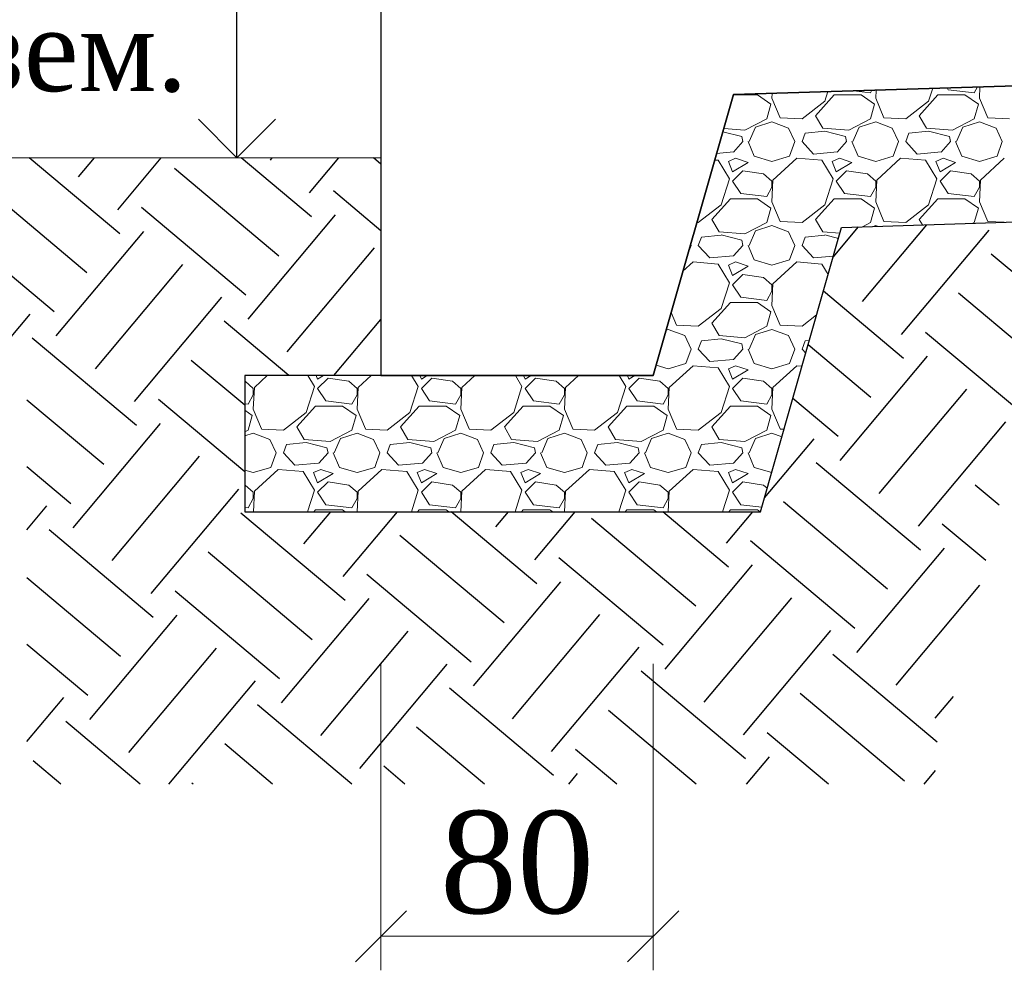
# Model space of a CAD drawing. Header units: millimetres. Extents: x 2063114 to 14983986, y -126020516 to 213791.
# Tile 111 of 256: x 2451949 to 2454842, y -1630356 to -1627563. Entities that reach past the tile are written whole.
import ezdxf
from ezdxf.enums import TextEntityAlignment as Align

# ---------------------------------------------------------------- set-up
doc = ezdxf.new("R2010")
doc.units = ezdxf.units.MM
doc.layers.add('Format', color=7, linetype='Continuous', lineweight=35)
doc.styles.add('Times New Roman', font='times.ttf')

# ---------------------------------------------------------------- blocks, each defined once
blk = doc.blocks.new('_Oblique')
at = {"color": 0, "linetype": 'ByBlock', "lineweight": -2}
blk.add_line((-0.5, -0.5), (0.5, 0.5), dxfattribs=at)

msp = doc.modelspace()

# ---------------------------------------------------------------- linework, layer by layer
at = {"lineweight": 30, "ltscale": 100}
for p, q in [((2453010.56139, -1627009.19883), (2453010.56139, -1628609.19883)), ((2454046.5647, -1627783.49872), (2461012.55515, -1627564.92877)), ((2453810.56139, -1628609.19883), (2454046.5647, -1627783.49872)), ((2453010.56139, -1628609.19883), (2453810.56139, -1628609.19883))]:
    msp.add_line(p, q, dxfattribs=at)
at = {"ltscale": 100}
for p, q in [((2461013.29299, -1627564.82681), (2454046.5647, -1627783.49872)), ((2454046.5647, -1627783.49872), (2453810.56139, -1628609.19883)), ((2454364.44102, -1628173.71765), (2461013.29299, -1627965.02383)), ((2454126.09586, -1629009.19883), (2454364.44102, -1628173.71765)), ((2453810.56139, -1628609.19883), (2452610.56139, -1628609.19883)), ((2452610.56139, -1628609.19883), (2452610.56139, -1629009.19883)), ((2452610.56139, -1629009.19883), (2454126.09586, -1629009.19883))]:
    msp.add_line(p, q, dxfattribs=at)
at = {"linetype": 'Continuous', "lineweight": 5, "ltscale": 100}
for p, q in [((2454160.32499, -1627779.92763), (2454159.6693, -1627793.6973)), ((2454315.14439, -1627802.84448), (2454324.12317, -1627774.78578)), ((2454399.2694, -1627772.42684), (2454449.24942, -1627778.42444)), ((2454449.24565, -1627778.45536), (2454453.54131, -1627770.72317)), ((2454465.5813, -1627770.34522), (2454464.4693, -1627793.6973)), ((2454619.94439, -1627802.84448), (2454632.01603, -1627765.12061)), ((2454674.17113, -1627763.7973), (2454677.84573, -1627769.3092)), ((2454677.84929, -1627769.28042), (2454754.04942, -1627778.42444)), ((2454754.04565, -1627778.45536), (2454763.75126, -1627760.98526)), ((2454770.8376, -1627760.76281), (2454769.2693, -1627793.6973)), ((2454046.26391, -1627784.55108), (2454117.01413, -1627784.55108)), ((2454117.01941, -1627784.52372), (2454156.64344, -1627811.95574)), ((2454156.63891, -1627811.98293), (2454144.44692, -1627854.65488)), ((2454159.69552, -1627793.6903), (2454184.07948, -1627851.60222)), ((2454248.07802, -1627854.65445), (2454315.13407, -1627802.83841)), ((2454287.70212, -1627845.51263), (2454342.56602, -1627784.55274)), ((2454342.56613, -1627784.55108), (2454421.81413, -1627784.55108)), ((2454421.81941, -1627784.52372), (2454461.44344, -1627811.95574)), ((2454461.43891, -1627811.98293), (2454449.24692, -1627854.65488)), ((2454464.49552, -1627793.6903), (2454488.87948, -1627851.60222)), ((2454552.87802, -1627854.65445), (2454619.93407, -1627802.83841)), ((2454592.50212, -1627845.51263), (2454647.36602, -1627784.55274)), ((2454647.36613, -1627784.55108), (2454726.61413, -1627784.55108)), ((2454726.61941, -1627784.52372), (2454766.24344, -1627811.95574)), ((2454766.23891, -1627811.98293), (2454754.04692, -1627854.65488)), ((2454769.29552, -1627793.6903), (2454793.67948, -1627851.60222)), ((2454144.44083, -1627854.64595), (2454080.43293, -1627888.17389)), ((2454110.9176, -1627879.03747), (2454159.68573, -1627863.79743)), ((2454159.68414, -1627863.80431), (2454208.45212, -1627882.09231)), ((2454184.07075, -1627851.61597), (2454248.07876, -1627854.66397)), ((2454309.05976, -1627882.07641), (2454287.72383, -1627845.50053)), ((2454449.24083, -1627854.64595), (2454385.23293, -1627888.17389)), ((2454415.7176, -1627879.03747), (2454464.48573, -1627863.79743)), ((2454464.48414, -1627863.80431), (2454513.25212, -1627882.09231)), ((2454488.87075, -1627851.61597), (2454552.87876, -1627854.66397)), ((2454613.85976, -1627882.07641), (2454592.52383, -1627845.50053)), ((2454754.04083, -1627854.64595), (2454690.03293, -1627888.17389)), ((2454720.5176, -1627879.03747), (2454769.28573, -1627863.79743)), ((2454769.28414, -1627863.80431), (2454818.05212, -1627882.09231)), ((2454793.67075, -1627851.61597), (2454857.67876, -1627854.66397)), ((2454071.29408, -1627906.47134), (2454015.40966, -1627892.50023)), ((2454080.4385, -1627888.17761), (2454018.07124, -1627883.18823)), ((2454092.62895, -1627921.70918), (2454110.9169, -1627879.03731)), ((2454208.46227, -1627882.06728), (2454226.75024, -1627921.69122)), ((2454248.07791, -1627921.71114), (2454257.22191, -1627897.32715)), ((2454315.13462, -1627891.23799), (2454257.22253, -1627897.334)), ((2454385.2385, -1627888.17761), (2454309.03842, -1627882.0816)), ((2454376.09408, -1627906.47134), (2454315.13416, -1627891.23136)), ((2454397.42895, -1627921.70918), (2454415.7169, -1627879.03731)), ((2454513.26227, -1627882.06728), (2454531.55024, -1627921.69122)), ((2454552.87791, -1627921.71114), (2454562.02191, -1627897.32715)), ((2454619.93462, -1627891.23799), (2454562.02253, -1627897.334)), ((2454690.0385, -1627888.17761), (2454613.83842, -1627882.0816)), ((2454680.89408, -1627906.47134), (2454619.93416, -1627891.23136)), ((2454702.22895, -1627921.70918), (2454720.5169, -1627879.03731)), ((2454818.06227, -1627882.06728), (2454836.35024, -1627921.69122)), ((2454074.34811, -1627921.71802), (2454046.91615, -1627952.19797)), ((2454074.34235, -1627921.71105), (2454071.29436, -1627906.47111)), ((2454089.58891, -1627921.71014), (2454107.87685, -1627964.38201)), ((2454211.49945, -1627964.38301), (2454226.73949, -1627921.71092)), ((2454281.60388, -1627958.27804), (2454248.07593, -1627921.70209)), ((2454379.14811, -1627921.71802), (2454351.71616, -1627952.19797)), ((2454379.14235, -1627921.71105), (2454376.09436, -1627906.47111)), ((2454394.38891, -1627921.71014), (2454412.67685, -1627964.38201)), ((2454516.29945, -1627964.38301), (2454531.53949, -1627921.71092)), ((2454586.40389, -1627958.27804), (2454552.87593, -1627921.70209)), ((2454683.94811, -1627921.71802), (2454656.51615, -1627952.19797)), ((2454683.94235, -1627921.71105), (2454680.89436, -1627906.47111)), ((2454699.18891, -1627921.71014), (2454717.47685, -1627964.38201)), ((2454821.09945, -1627964.38301), (2454836.33949, -1627921.71092)), ((2454046.87405, -1627952.07051), (2453997.14725, -1627956.39458)), ((2454351.67405, -1627952.07051), (2454281.57003, -1627958.16651)), ((2454656.47405, -1627952.07051), (2454586.37003, -1627958.16651)), ((2454001.18513, -1627976.58499), (2453991.60457, -1627975.78661)), ((2454034.69751, -1628031.44899), (2454001.16954, -1627976.58505)), ((2454031.66547, -1627979.6185), (2454043.85743, -1628010.09841)), ((2454053.00684, -1627970.48153), (2454031.67076, -1627979.62556)), ((2454043.86239, -1628010.10396), (2454089.58251, -1627982.67189)), ((2454089.58169, -1627982.6699), (2454053.00572, -1627970.47791)), ((2454107.86999, -1627964.38006), (2454159.68586, -1627979.62002)), ((2454159.68613, -1627979.6231), (2454211.502, -1627964.38314)), ((2454232.8021, -1627970.43934), (2454162.69815, -1628034.44729)), ((2454305.98512, -1627976.58499), (2454232.83309, -1627970.48899)), ((2454339.49751, -1628031.44899), (2454305.96954, -1627976.58505)), ((2454336.46547, -1627979.6185), (2454348.65743, -1628010.09841)), ((2454357.80684, -1627970.48153), (2454336.47076, -1627979.62556)), ((2454348.66239, -1628010.10396), (2454394.38251, -1627982.67189)), ((2454394.38169, -1627982.6699), (2454357.80572, -1627970.47791)), ((2454412.66999, -1627964.38006), (2454464.48586, -1627979.62002)), ((2454464.48613, -1627979.6231), (2454516.302, -1627964.38314)), ((2454537.6021, -1627970.43934), (2454467.49815, -1628034.4473)), ((2454610.78512, -1627976.58499), (2454537.63309, -1627970.48899)), ((2454644.29751, -1628031.44899), (2454610.76954, -1627976.58505)), ((2454641.26547, -1627979.6185), (2454653.45743, -1628010.09841)), ((2454662.60684, -1627970.48153), (2454641.27076, -1627979.62556)), ((2454653.46239, -1628010.10396), (2454699.18251, -1627982.67189)), ((2454699.18169, -1627982.6699), (2454662.60572, -1627970.47791)), ((2454717.46999, -1627964.38006), (2454769.28586, -1627979.62002)), ((2454769.28613, -1627979.6231), (2454821.102, -1627964.38314)), ((2454842.4021, -1627970.43934), (2454772.29815, -1628034.44729)), ((2454074.34213, -1628007.05508), (2454043.86221, -1628037.53501)), ((2454135.30023, -1628016.19727), (2454074.34037, -1628007.05329)), ((2454379.14213, -1628007.05508), (2454348.66221, -1628037.53501)), ((2454440.10023, -1628016.19727), (2454379.14037, -1628007.05329)), ((2454683.94213, -1628007.05508), (2454653.46221, -1628037.53501)), ((2454744.90023, -1628016.19727), (2454683.94037, -1628007.05329)), ((2454010.34439, -1628107.64448), (2454034.72838, -1628031.44451)), ((2454043.86174, -1628037.53322), (2454068.24573, -1628074.1092)), ((2454159.69398, -1628037.52831), (2454135.31009, -1628016.1924)), ((2454162.7173, -1628034.48929), (2454159.6693, -1628098.4973)), ((2454159.68613, -1628055.82308), (2454159.68613, -1628037.53508)), ((2454315.14439, -1628107.64448), (2454339.52838, -1628031.44451)), ((2454348.66174, -1628037.53322), (2454373.04573, -1628074.1092)), ((2454464.49398, -1628037.52831), (2454440.11009, -1628016.1924)), ((2454467.5173, -1628034.48929), (2454464.4693, -1628098.4973)), ((2454464.48613, -1628055.82308), (2454464.48613, -1628037.53508)), ((2454619.94439, -1628107.64449), (2454644.32838, -1628031.44451)), ((2454653.46174, -1628037.53322), (2454677.84573, -1628074.1092)), ((2454769.29398, -1628037.52831), (2454744.91009, -1628016.1924)), ((2454772.3173, -1628034.48929), (2454769.2693, -1628098.4973)), ((2454769.28613, -1628055.82308), (2454769.28613, -1628037.53508)), ((2454144.44565, -1628083.25536), (2454159.68561, -1628055.82344)), ((2454449.24565, -1628083.25536), (2454464.48561, -1628055.82344)), ((2454754.04565, -1628083.25536), (2454769.28561, -1628055.82344)), ((2453982.90212, -1628150.31263), (2454037.76602, -1628089.35274)), ((2454037.76613, -1628089.35108), (2454117.01413, -1628089.35108)), ((2454068.24929, -1628074.08043), (2454144.44942, -1628083.22444)), ((2454117.01941, -1628089.32372), (2454156.64344, -1628116.75574)), ((2454159.69552, -1628098.4903), (2454184.07948, -1628156.40222)), ((2454287.70212, -1628150.31263), (2454342.56602, -1628089.35274)), ((2454342.56613, -1628089.35108), (2454421.81413, -1628089.35108)), ((2454373.04929, -1628074.08043), (2454449.24942, -1628083.22444)), ((2454421.81941, -1628089.32372), (2454461.44344, -1628116.75574)), ((2454464.49552, -1628098.4903), (2454488.87948, -1628156.40222)), ((2454592.50212, -1628150.31263), (2454647.36602, -1628089.35274)), ((2454647.36613, -1628089.35108), (2454726.61413, -1628089.35108)), ((2454677.84929, -1628074.08043), (2454754.04942, -1628083.22444)), ((2454726.61941, -1628089.32372), (2454766.24344, -1628116.75574)), ((2454769.29552, -1628098.4903), (2454793.67948, -1628156.40222)), ((2453943.27802, -1628159.45445), (2454010.33408, -1628107.63841)), ((2454156.63891, -1628116.78293), (2454144.44692, -1628159.45488)), ((2454248.07802, -1628159.45445), (2454315.13407, -1628107.63841)), ((2454461.43891, -1628116.78293), (2454449.24692, -1628159.45488)), ((2454552.87802, -1628159.45445), (2454619.93407, -1628107.63841)), ((2454766.23891, -1628116.78293), (2454754.04692, -1628159.45488)), ((2453939.16157, -1628159.26791), (2453943.27876, -1628159.46397)), ((2454004.25976, -1628186.87641), (2453982.92382, -1628150.30053)), ((2454144.44083, -1628159.44595), (2454080.43293, -1628192.97389)), ((2454184.07075, -1628156.41597), (2454248.07876, -1628159.46397)), ((2454309.05976, -1628186.87641), (2454287.72383, -1628150.30053)), ((2454449.24083, -1628159.44595), (2454425.66388, -1628171.79578)), ((2454488.87075, -1628156.41597), (2454552.87876, -1628159.46397)), ((2454601.8367, -1628166.26546), (2454592.52383, -1628150.30053)), ((2454754.04083, -1628159.44595), (2454749.89474, -1628161.6177)), ((2454793.67075, -1628156.41597), (2454842.11425, -1628158.7228)), ((2454080.4385, -1628192.97761), (2454004.23842, -1628186.8816)), ((2454092.62895, -1628226.50918), (2454110.9169, -1628183.83731)), ((2454110.9176, -1628183.83747), (2454159.68573, -1628168.59743)), ((2454159.68414, -1628168.60431), (2454208.45212, -1628186.89231)), ((2454208.46227, -1628186.86728), (2454226.75024, -1628226.49122)), ((2454359.53321, -1628190.92118), (2454309.03842, -1628186.8816)), ((2454457.44334, -1628170.79817), (2454464.48573, -1628168.59743)), ((2454464.48414, -1628168.60431), (2454469.33867, -1628170.42476)), ((2453943.27791, -1628226.51114), (2453952.42191, -1628202.12715)), ((2454010.33462, -1628196.03799), (2453952.42253, -1628202.134)), ((2454071.29408, -1628211.27134), (2454010.33416, -1628196.03136)), ((2454074.34235, -1628226.51105), (2454071.29436, -1628211.27111)), ((2454248.07791, -1628226.51114), (2454257.22191, -1628202.12715)), ((2454315.13462, -1628196.03799), (2454257.22253, -1628202.134)), ((2454355.21671, -1628206.052), (2454315.13416, -1628196.03136)), ((2453911.93716, -1628254.51743), (2453921.93949, -1628226.51092)), ((2453920.71354, -1628223.81169), (2453921.95024, -1628226.49122)), ((2453976.80389, -1628263.07804), (2453943.27593, -1628226.50209)), ((2454074.34811, -1628226.51802), (2454046.91615, -1628256.99797)), ((2454089.58891, -1628226.51014), (2454107.87685, -1628269.18201)), ((2454211.49945, -1628269.18301), (2454226.73949, -1628226.51092)), ((2454281.60388, -1628263.07804), (2454248.07593, -1628226.50209)), ((2454046.87405, -1628256.87051), (2453976.77003, -1628262.96651)), ((2454107.86999, -1628269.18006), (2454159.68586, -1628284.42002)), ((2454159.68613, -1628284.4231), (2454211.502, -1628269.18314)), ((2454340.4406, -1628257.84733), (2454281.57003, -1628262.96651)), ((2453928.0021, -1628275.23934), (2453898.25005, -1628302.40426)), ((2454001.18512, -1628281.38499), (2453928.03309, -1628275.28899)), ((2454034.69751, -1628336.24899), (2454001.16954, -1628281.38505)), ((2454031.66547, -1628284.4185), (2454043.85743, -1628314.89841)), ((2454053.00684, -1628275.28153), (2454031.67076, -1628284.42556)), ((2454043.86239, -1628314.90396), (2454089.58251, -1628287.47189)), ((2454089.58169, -1628287.4699), (2454053.00572, -1628275.27791)), ((2454232.8021, -1628275.23934), (2454162.69815, -1628339.24729)), ((2454305.98513, -1628281.38499), (2454232.83309, -1628275.28899)), ((2454324.89227, -1628312.34951), (2454305.96954, -1628281.38505)), ((2454074.34213, -1628311.85508), (2454043.86221, -1628342.33501)), ((2454135.30023, -1628320.99727), (2454074.34037, -1628311.85329)), ((2454159.69398, -1628342.32831), (2454135.31009, -1628320.9924)), ((2454010.34439, -1628412.44448), (2454034.72838, -1628336.24451)), ((2454043.86174, -1628342.33322), (2454068.24573, -1628378.9092)), ((2454144.44565, -1628388.05536), (2454159.68561, -1628360.62344)), ((2454162.7173, -1628339.28929), (2454159.6693, -1628403.2973)), ((2454159.68613, -1628360.62308), (2454159.68613, -1628342.33508)), ((2454068.24929, -1628378.88043), (2454144.44942, -1628388.02444)), ((2453943.27802, -1628464.25445), (2454010.33407, -1628412.43841)), ((2453982.90212, -1628455.11263), (2454037.76602, -1628394.15274)), ((2454037.76613, -1628394.15108), (2454117.01413, -1628394.15108)), ((2454117.01941, -1628394.12372), (2454156.64344, -1628421.55574)), ((2454159.69552, -1628403.2903), (2454184.07948, -1628461.20222)), ((2453863.54386, -1628423.83011), (2453879.27948, -1628461.20222)), ((2454156.63891, -1628421.58293), (2454144.44692, -1628464.25488)), ((2454248.07802, -1628464.25445), (2454291.02417, -1628431.06879)), ((2453848.83608, -1628475.28794), (2453854.88573, -1628473.39743)), ((2453854.88414, -1628473.40431), (2453903.65212, -1628491.69231)), ((2453879.27075, -1628461.21597), (2453943.27876, -1628464.26397)), ((2454004.25976, -1628491.67641), (2453982.92382, -1628455.10053)), ((2454144.44083, -1628464.24595), (2454080.43293, -1628497.77389)), ((2454110.9176, -1628488.63747), (2454159.68573, -1628473.39743)), ((2454159.68414, -1628473.40431), (2454208.45212, -1628491.69231)), ((2454184.07075, -1628461.21597), (2454248.07876, -1628464.26397)), ((2453903.66227, -1628491.66728), (2453921.95024, -1628531.29122)), ((2454010.33462, -1628500.83799), (2453952.42253, -1628506.934)), ((2454080.4385, -1628497.77761), (2454004.23842, -1628491.6816)), ((2454071.29408, -1628516.07134), (2454010.33416, -1628500.83136)), ((2454092.62895, -1628531.30918), (2454110.9169, -1628488.63731)), ((2454208.46227, -1628491.66728), (2454226.75024, -1628531.29122)), ((2454269.75785, -1628505.61449), (2454257.22253, -1628506.934)), ((2453906.69945, -1628573.98301), (2453921.93949, -1628531.31092)), ((2453976.80388, -1628567.87804), (2453943.27593, -1628531.30209)), ((2453943.27791, -1628531.31114), (2453952.42191, -1628506.92715)), ((2454074.34811, -1628531.31802), (2454046.91615, -1628561.79797)), ((2454074.34235, -1628531.31105), (2454071.29436, -1628516.07111)), ((2454089.58891, -1628531.31014), (2454107.87685, -1628573.98201)), ((2454211.49945, -1628573.98301), (2454226.73949, -1628531.31092)), ((2454259.02288, -1628543.24422), (2454248.07593, -1628531.30209)), ((2454248.07791, -1628531.31114), (2454257.22191, -1628506.92715)), ((2454046.87405, -1628561.67051), (2453976.77003, -1628567.76651)), ((2453819.26616, -1628578.74364), (2453854.88586, -1628589.22002)), ((2453854.88613, -1628589.2231), (2453906.702, -1628573.98314)), ((2453928.0021, -1628580.03934), (2453857.89815, -1628644.0473)), ((2454001.18513, -1628586.18499), (2453928.03309, -1628580.08899)), ((2454034.69751, -1628641.04899), (2454001.16954, -1628586.18505)), ((2454031.66547, -1628589.2185), (2454043.85743, -1628619.69841)), ((2454053.00684, -1628580.08153), (2454031.67076, -1628589.22556)), ((2454043.86239, -1628619.70396), (2454089.58251, -1628592.27189)), ((2454089.58169, -1628592.2699), (2454053.00572, -1628580.07791)), ((2454107.86999, -1628573.98006), (2454159.68586, -1628589.22002)), ((2454159.68613, -1628589.2231), (2454211.502, -1628573.98314)), ((2454232.8021, -1628580.03934), (2454162.69815, -1628644.04729)), ((2454248.14777, -1628581.36521), (2454232.83309, -1628580.08899)), ((2452676.86552, -1628609.19883), (2452638.69816, -1628644.0473)), ((2452815.49751, -1628641.04899), (2452796.03352, -1628609.19883)), ((2452820.4576, -1628609.19883), (2452824.65743, -1628619.69841)), ((2452855.14213, -1628616.65508), (2452824.66221, -1628647.13501)), ((2452824.66239, -1628619.70396), (2452842.17094, -1628609.19883)), ((2452916.10023, -1628625.79727), (2452855.14037, -1628616.65329)), ((2452981.66552, -1628609.19883), (2452943.49816, -1628644.0473)), ((2453120.29751, -1628641.04899), (2453100.83352, -1628609.19883)), ((2453125.2576, -1628609.19883), (2453129.45743, -1628619.69841)), ((2453159.94213, -1628616.65508), (2453129.46221, -1628647.13501)), ((2453129.46239, -1628619.70396), (2453146.97094, -1628609.19883)), ((2453220.90023, -1628625.79727), (2453159.94037, -1628616.65329)), ((2453286.46552, -1628609.19883), (2453248.29815, -1628644.0473)), ((2453425.09751, -1628641.04899), (2453405.63352, -1628609.19883)), ((2453430.0576, -1628609.19883), (2453434.25743, -1628619.69841)), ((2453464.74213, -1628616.65508), (2453434.26221, -1628647.13501)), ((2453434.26239, -1628619.70396), (2453451.77094, -1628609.19883)), ((2453525.70023, -1628625.79727), (2453464.74037, -1628616.65329)), ((2453591.26552, -1628609.19883), (2453553.09815, -1628644.04729)), ((2453729.89751, -1628641.04899), (2453710.43352, -1628609.19883)), ((2453734.8576, -1628609.19883), (2453739.05743, -1628619.69841)), ((2453769.54213, -1628616.65508), (2453739.06221, -1628647.13501)), ((2453739.06239, -1628619.70396), (2453756.57094, -1628609.19883)), ((2453830.50023, -1628625.79727), (2453769.54037, -1628616.65329)), ((2454074.34213, -1628616.65508), (2454043.86221, -1628647.13501)), ((2454135.30023, -1628625.79727), (2454074.34037, -1628616.65329)), ((2452611.30023, -1628625.79727), (2452610.56139, -1628625.68644)), ((2452635.69398, -1628647.12831), (2452611.31009, -1628625.7924)), ((2452638.7173, -1628644.08929), (2452635.6693, -1628708.0973)), ((2452635.68613, -1628665.42308), (2452635.68613, -1628647.13508)), ((2452791.14439, -1628717.24448), (2452815.52838, -1628641.04451)), ((2452824.66174, -1628647.13322), (2452849.04573, -1628683.7092)), ((2452940.49398, -1628647.12831), (2452916.11009, -1628625.7924)), ((2452943.5173, -1628644.08929), (2452940.4693, -1628708.0973)), ((2452940.48613, -1628665.42308), (2452940.48613, -1628647.13508)), ((2453095.94439, -1628717.24448), (2453120.32838, -1628641.04451)), ((2453129.46174, -1628647.13322), (2453153.84573, -1628683.7092)), ((2453245.29398, -1628647.12831), (2453220.91009, -1628625.7924)), ((2453248.3173, -1628644.08929), (2453245.2693, -1628708.0973)), ((2453245.28613, -1628665.42308), (2453245.28613, -1628647.13508)), ((2453400.74439, -1628717.24448), (2453425.12838, -1628641.04451)), ((2453434.26174, -1628647.13322), (2453458.64573, -1628683.7092)), ((2453550.09398, -1628647.12831), (2453525.71009, -1628625.7924)), ((2453553.1173, -1628644.08929), (2453550.0693, -1628708.0973)), ((2453550.08613, -1628665.42308), (2453550.08613, -1628647.13508)), ((2453705.54439, -1628717.24448), (2453729.92838, -1628641.04451)), ((2453739.06174, -1628647.13322), (2453763.44573, -1628683.7092)), ((2453854.89398, -1628647.12831), (2453830.51009, -1628625.7924)), ((2453857.9173, -1628644.08929), (2453854.8693, -1628708.0973)), ((2453854.88613, -1628665.42308), (2453854.88613, -1628647.13508)), ((2454010.34439, -1628717.24448), (2454034.72838, -1628641.04451)), ((2454043.86174, -1628647.13322), (2454068.24573, -1628683.7092)), ((2454159.69398, -1628647.12831), (2454135.31009, -1628625.7924)), ((2454162.7173, -1628644.08929), (2454159.6693, -1628708.0973)), ((2454159.68613, -1628665.42308), (2454159.68613, -1628647.13508)), ((2452620.44565, -1628692.85536), (2452635.68561, -1628665.42344)), ((2452925.24565, -1628692.85536), (2452940.48561, -1628665.42344)), ((2453230.04565, -1628692.85536), (2453245.28561, -1628665.42344)), ((2453534.84565, -1628692.85536), (2453550.08561, -1628665.42344)), ((2453839.64565, -1628692.85536), (2453854.88561, -1628665.42344)), ((2454144.44565, -1628692.85536), (2454159.68561, -1628665.42344)), ((2452610.56139, -1628691.63788), (2452620.44942, -1628692.82444)), ((2452635.69552, -1628708.0903), (2452660.07948, -1628766.00222)), ((2452763.70212, -1628759.91263), (2452818.56602, -1628698.95274)), ((2452818.56613, -1628698.95108), (2452897.81413, -1628698.95108)), ((2452849.04929, -1628683.68043), (2452925.24942, -1628692.82444)), ((2452897.81941, -1628698.92372), (2452937.44344, -1628726.35574)), ((2452940.49552, -1628708.0903), (2452964.87948, -1628766.00222)), ((2453068.50212, -1628759.91263), (2453123.36602, -1628698.95274)), ((2453123.36613, -1628698.95108), (2453202.61413, -1628698.95108)), ((2453153.84929, -1628683.68043), (2453230.04942, -1628692.82444)), ((2453202.61941, -1628698.92372), (2453242.24344, -1628726.35574)), ((2453245.29552, -1628708.0903), (2453269.67948, -1628766.00222)), ((2453373.30212, -1628759.91263), (2453428.16602, -1628698.95274)), ((2453428.16613, -1628698.95108), (2453507.41413, -1628698.95108)), ((2453458.64929, -1628683.68043), (2453534.84942, -1628692.82444)), ((2453507.41941, -1628698.92372), (2453547.04344, -1628726.35574)), ((2453550.09552, -1628708.0903), (2453574.47948, -1628766.00222)), ((2453678.10212, -1628759.91263), (2453732.96602, -1628698.95274)), ((2453732.96613, -1628698.95108), (2453812.21413, -1628698.95108)), ((2453763.44929, -1628683.68043), (2453839.64942, -1628692.82444)), ((2453812.21941, -1628698.92372), (2453851.84344, -1628726.35574)), ((2453854.89552, -1628708.0903), (2453879.27948, -1628766.00222)), ((2453982.90212, -1628759.91263), (2454037.76602, -1628698.95274)), ((2454037.76613, -1628698.95108), (2454117.01413, -1628698.95108)), ((2454068.24929, -1628683.68043), (2454144.44942, -1628692.82444)), ((2454117.01941, -1628698.92372), (2454156.64344, -1628726.35574)), ((2454159.69552, -1628708.0903), (2454184.07948, -1628766.00222)), ((2452610.56139, -1628711.06817), (2452632.64344, -1628726.35575)), ((2452632.63891, -1628726.38293), (2452620.44692, -1628769.05488)), ((2452724.07802, -1628769.05445), (2452791.13407, -1628717.23841)), ((2452937.43891, -1628726.38293), (2452925.24692, -1628769.05488)), ((2453028.87802, -1628769.05445), (2453095.93408, -1628717.23841)), ((2453242.23891, -1628726.38293), (2453230.04692, -1628769.05488)), ((2453333.67802, -1628769.05445), (2453400.73408, -1628717.23841)), ((2453547.03891, -1628726.38293), (2453534.84692, -1628769.05488)), ((2453638.47802, -1628769.05445), (2453705.53408, -1628717.23841)), ((2453851.83891, -1628726.38293), (2453839.64692, -1628769.05488)), ((2453943.27802, -1628769.05445), (2454010.33408, -1628717.23841)), ((2454156.63891, -1628726.38293), (2454144.44692, -1628769.05488)), ((2452660.07075, -1628766.01597), (2452724.07876, -1628769.06397)), ((2452785.05976, -1628796.47641), (2452763.72382, -1628759.90053)), ((2452964.87075, -1628766.01597), (2453028.87876, -1628769.06397)), ((2453089.85976, -1628796.47641), (2453068.52382, -1628759.90053)), ((2453269.67075, -1628766.01597), (2453333.67876, -1628769.06397)), ((2453394.65976, -1628796.47641), (2453373.32382, -1628759.90053)), ((2453574.47075, -1628766.01597), (2453638.47876, -1628769.06397)), ((2453699.45976, -1628796.47641), (2453678.12382, -1628759.90053)), ((2453879.27075, -1628766.01597), (2453943.27876, -1628769.06397)), ((2454004.25976, -1628796.47641), (2453982.92382, -1628759.90053)), ((2454184.07075, -1628766.01597), (2454195.31801, -1628766.55155)), ((2452620.44083, -1628769.04595), (2452610.56139, -1628774.22089)), ((2452610.56139, -1628786.04878), (2452635.68573, -1628778.19743)), ((2452635.68414, -1628778.20431), (2452684.45212, -1628796.49231)), ((2452925.24083, -1628769.04595), (2452861.23293, -1628802.57389)), ((2452873.42895, -1628836.10918), (2452891.7169, -1628793.43731)), ((2452891.7176, -1628793.43747), (2452940.48573, -1628778.19743)), ((2452940.48414, -1628778.20431), (2452989.25212, -1628796.49231)), ((2453230.04083, -1628769.04595), (2453166.03293, -1628802.57389)), ((2453178.22895, -1628836.10918), (2453196.5169, -1628793.43731)), ((2453196.5176, -1628793.43747), (2453245.28573, -1628778.19743)), ((2453245.28414, -1628778.20431), (2453294.05212, -1628796.49231)), ((2453534.84083, -1628769.04595), (2453470.83293, -1628802.57389)), ((2453483.02895, -1628836.10918), (2453501.3169, -1628793.43731)), ((2453501.3176, -1628793.43747), (2453550.08573, -1628778.19743)), ((2453550.08414, -1628778.20431), (2453598.85212, -1628796.49231)), ((2453839.64083, -1628769.04595), (2453775.63293, -1628802.57389)), ((2453787.82895, -1628836.10918), (2453806.1169, -1628793.43731)), ((2453806.1176, -1628793.43747), (2453854.88573, -1628778.19743)), ((2453854.88414, -1628778.20431), (2453903.65212, -1628796.49231)), ((2454144.44083, -1628769.04595), (2454080.43293, -1628802.57389)), ((2454092.62895, -1628836.10918), (2454110.9169, -1628793.43731)), ((2454110.9176, -1628793.43747), (2454159.68573, -1628778.19743)), ((2454159.68414, -1628778.20431), (2454188.8713, -1628789.1495)), ((2452684.46227, -1628796.46728), (2452702.75024, -1628836.09122)), ((2452724.07791, -1628836.11114), (2452733.22191, -1628811.72715)), ((2452791.13462, -1628805.63799), (2452733.22253, -1628811.734)), ((2452861.2385, -1628802.57761), (2452785.03842, -1628796.4816)), ((2452852.09408, -1628820.87134), (2452791.13416, -1628805.63136)), ((2452855.14235, -1628836.11105), (2452852.09436, -1628820.87111)), ((2452989.26227, -1628796.46728), (2453007.55024, -1628836.09122)), ((2453028.87791, -1628836.11114), (2453038.02191, -1628811.72715)), ((2453095.93462, -1628805.63799), (2453038.02253, -1628811.734)), ((2453166.0385, -1628802.57761), (2453089.83842, -1628796.4816)), ((2453156.89408, -1628820.87134), (2453095.93416, -1628805.63136)), ((2453159.94235, -1628836.11105), (2453156.89436, -1628820.87111)), ((2453294.06227, -1628796.46728), (2453312.35024, -1628836.09122)), ((2453333.67791, -1628836.11114), (2453342.82191, -1628811.72715)), ((2453400.73462, -1628805.63799), (2453342.82253, -1628811.734)), ((2453470.8385, -1628802.57761), (2453394.63842, -1628796.4816)), ((2453461.69408, -1628820.87134), (2453400.73416, -1628805.63136)), ((2453464.74235, -1628836.11105), (2453461.69436, -1628820.87111)), ((2453598.86227, -1628796.46728), (2453617.15024, -1628836.09122)), ((2453638.47791, -1628836.11114), (2453647.62191, -1628811.72715)), ((2453705.53462, -1628805.63799), (2453647.62253, -1628811.734)), ((2453775.6385, -1628802.57761), (2453699.43842, -1628796.4816)), ((2453766.49408, -1628820.87134), (2453705.53416, -1628805.63136)), ((2453769.54235, -1628836.11105), (2453766.49436, -1628820.87111)), ((2453903.66227, -1628796.46728), (2453921.95024, -1628836.09122)), ((2453943.27791, -1628836.11114), (2453952.42191, -1628811.72715)), ((2454010.33462, -1628805.63799), (2453952.42253, -1628811.734)), ((2454080.4385, -1628802.57761), (2454004.23842, -1628796.4816)), ((2454071.29408, -1628820.87134), (2454010.33416, -1628805.63136)), ((2454074.34235, -1628836.11105), (2454071.29436, -1628820.87111)), ((2452687.49945, -1628878.78301), (2452702.73949, -1628836.11092)), ((2452757.60389, -1628872.67804), (2452724.07593, -1628836.10209)), ((2452855.14811, -1628836.11802), (2452827.71615, -1628866.59797)), ((2452870.38891, -1628836.11014), (2452888.67685, -1628878.78201)), ((2452992.29945, -1628878.78301), (2453007.53949, -1628836.11092)), ((2453062.40388, -1628872.67804), (2453028.87593, -1628836.10209)), ((2453159.94811, -1628836.11802), (2453132.51615, -1628866.59797)), ((2453175.18891, -1628836.11014), (2453193.47685, -1628878.78201)), ((2453297.09945, -1628878.78301), (2453312.33949, -1628836.11092)), ((2453367.20389, -1628872.67804), (2453333.67593, -1628836.10209)), ((2453464.74811, -1628836.11802), (2453437.31616, -1628866.59797)), ((2453479.98891, -1628836.11014), (2453498.27685, -1628878.78201)), ((2453601.89945, -1628878.78301), (2453617.13949, -1628836.11092)), ((2453672.00388, -1628872.67804), (2453638.47593, -1628836.10209)), ((2453769.54811, -1628836.11802), (2453742.11615, -1628866.59797)), ((2453784.78891, -1628836.11014), (2453803.07685, -1628878.78201)), ((2453906.69945, -1628878.78301), (2453921.93949, -1628836.11092)), ((2453976.80388, -1628872.67804), (2453943.27593, -1628836.10209)), ((2454074.34811, -1628836.11802), (2454046.91615, -1628866.59797)), ((2454089.58891, -1628836.11014), (2454107.87685, -1628878.78201)), ((2452635.68613, -1628894.0231), (2452687.502, -1628878.78314)), ((2452827.67406, -1628866.47051), (2452757.57003, -1628872.56652)), ((2452888.66999, -1628878.78006), (2452940.48586, -1628894.02002)), ((2452940.48613, -1628894.0231), (2452992.302, -1628878.78314)), ((2453132.47406, -1628866.47051), (2453062.37003, -1628872.56651)), ((2453193.46999, -1628878.78006), (2453245.28586, -1628894.02002)), ((2453245.28613, -1628894.0231), (2453297.102, -1628878.78314)), ((2453437.27406, -1628866.47051), (2453367.17003, -1628872.56651)), ((2453498.26999, -1628878.78006), (2453550.08586, -1628894.02002)), ((2453550.08613, -1628894.0231), (2453601.902, -1628878.78314)), ((2453742.07406, -1628866.47051), (2453671.97003, -1628872.56651)), ((2453803.06999, -1628878.78006), (2453854.88586, -1628894.02002)), ((2453854.88613, -1628894.0231), (2453906.702, -1628878.78314)), ((2454046.87406, -1628866.47051), (2453976.77003, -1628872.56651)), ((2454107.86999, -1628878.78006), (2454159.01061, -1628893.82141)), ((2452610.56139, -1628886.63047), (2452635.68586, -1628894.02002)), ((2452708.8021, -1628884.83934), (2452638.69815, -1628948.8473)), ((2452781.98513, -1628890.98499), (2452708.83309, -1628884.88899)), ((2452815.49751, -1628945.84899), (2452781.96955, -1628890.98505)), ((2452812.46547, -1628894.0185), (2452824.65743, -1628924.49841)), ((2452833.80684, -1628884.88153), (2452812.47076, -1628894.02556)), ((2452824.66239, -1628924.50396), (2452870.38251, -1628897.07189)), ((2452870.38169, -1628897.0699), (2452833.80572, -1628884.87791)), ((2453013.6021, -1628884.83934), (2452943.49815, -1628948.8473)), ((2453086.78513, -1628890.98499), (2453013.63309, -1628884.88899)), ((2453120.29751, -1628945.84899), (2453086.76954, -1628890.98505)), ((2453117.26547, -1628894.0185), (2453129.45743, -1628924.49841)), ((2453138.60684, -1628884.88153), (2453117.27076, -1628894.02556)), ((2453129.46239, -1628924.50396), (2453175.18251, -1628897.07189)), ((2453175.18169, -1628897.0699), (2453138.60572, -1628884.87791)), ((2453318.4021, -1628884.83934), (2453248.29815, -1628948.84729)), ((2453391.58513, -1628890.98499), (2453318.43309, -1628884.88899)), ((2453425.09751, -1628945.84899), (2453391.56955, -1628890.98505)), ((2453422.06547, -1628894.0185), (2453434.25743, -1628924.49841)), ((2453443.40684, -1628884.88153), (2453422.07076, -1628894.02556)), ((2453434.26239, -1628924.50396), (2453479.98251, -1628897.07189)), ((2453479.98169, -1628897.0699), (2453443.40572, -1628884.87791)), ((2453623.2021, -1628884.83934), (2453553.09815, -1628948.84729)), ((2453696.38513, -1628890.98499), (2453623.23309, -1628884.88899)), ((2453729.89751, -1628945.84899), (2453696.36954, -1628890.98505)), ((2453726.86547, -1628894.0185), (2453739.05743, -1628924.49841)), ((2453748.20684, -1628884.88153), (2453726.87076, -1628894.02556)), ((2453739.06239, -1628924.50396), (2453784.78251, -1628897.07189)), ((2453784.78169, -1628897.0699), (2453748.20572, -1628884.87791)), ((2453928.0021, -1628884.83934), (2453857.89815, -1628948.84729)), ((2454001.18513, -1628890.98499), (2453928.03309, -1628884.88899)), ((2454034.69751, -1628945.84899), (2454001.16954, -1628890.98505)), ((2454031.66547, -1628894.0185), (2454043.85743, -1628924.49841)), ((2454053.00684, -1628884.88153), (2454031.67076, -1628894.02556)), ((2454043.86239, -1628924.50396), (2454089.58251, -1628897.07189)), ((2454089.58169, -1628897.0699), (2454053.00572, -1628884.87791)), ((2452611.30023, -1628930.59727), (2452610.56139, -1628930.48644)), ((2452635.69398, -1628951.92831), (2452611.31009, -1628930.5924)), ((2452855.14213, -1628921.45508), (2452824.66221, -1628951.93501)), ((2452916.10023, -1628930.59727), (2452855.14037, -1628921.45329)), ((2452940.49398, -1628951.92831), (2452916.11009, -1628930.5924)), ((2453159.94213, -1628921.45508), (2453129.46221, -1628951.93501)), ((2453220.90023, -1628930.59727), (2453159.94037, -1628921.45329)), ((2453245.29398, -1628951.92831), (2453220.91009, -1628930.5924)), ((2453464.74213, -1628921.45508), (2453434.26221, -1628951.93501)), ((2453525.70023, -1628930.59727), (2453464.74037, -1628921.45329)), ((2453550.09398, -1628951.92831), (2453525.71009, -1628930.5924)), ((2453769.54213, -1628921.45508), (2453739.06221, -1628951.93501)), ((2453830.50023, -1628930.59727), (2453769.54037, -1628921.45329)), ((2453854.89398, -1628951.92831), (2453830.51009, -1628930.5924)), ((2454074.34213, -1628921.45508), (2454043.86221, -1628951.93501)), ((2454135.30023, -1628930.59727), (2454074.34037, -1628921.45329)), ((2454145.88174, -1628939.84259), (2454135.31009, -1628930.5924)), ((2452635.68613, -1628970.22308), (2452635.68613, -1628951.93508)), ((2452638.7173, -1628948.88929), (2452635.84541, -1629009.19883)), ((2452795.255, -1629009.19883), (2452815.52838, -1628945.84451)), ((2452824.66174, -1628951.93322), (2452849.04573, -1628988.5092)), ((2452940.48613, -1628970.22308), (2452940.48613, -1628951.93508)), ((2452943.5173, -1628948.88929), (2452940.64541, -1629009.19883)), ((2453100.055, -1629009.19883), (2453120.32838, -1628945.84451)), ((2453129.46174, -1628951.93322), (2453153.84573, -1628988.5092)), ((2453245.28613, -1628970.22308), (2453245.28613, -1628951.93508)), ((2453248.3173, -1628948.88929), (2453245.44541, -1629009.19883)), ((2453404.855, -1629009.19883), (2453425.12838, -1628945.84451)), ((2453434.26174, -1628951.93322), (2453458.64573, -1628988.5092)), ((2453550.08613, -1628970.22308), (2453550.08613, -1628951.93508)), ((2453553.1173, -1628948.88929), (2453550.24541, -1629009.19883)), ((2453709.655, -1629009.19883), (2453729.92838, -1628945.84451)), ((2453739.06174, -1628951.93322), (2453763.44573, -1628988.5092)), ((2453854.88613, -1628970.22308), (2453854.88613, -1628951.93508)), ((2453857.9173, -1628948.88929), (2453855.04541, -1629009.19883)), ((2454014.455, -1629009.19883), (2454034.72838, -1628945.84451)), ((2454043.86174, -1628951.93322), (2454068.24573, -1628988.5092)), ((2452610.56139, -1628996.43788), (2452620.44942, -1628997.62444)), ((2452620.44565, -1628997.65536), (2452635.68561, -1628970.22344)), ((2452849.04929, -1628988.48043), (2452925.24942, -1628997.62444)), ((2452925.24565, -1628997.65536), (2452940.48561, -1628970.22344)), ((2453153.84929, -1628988.48043), (2453230.04942, -1628997.62444)), ((2453230.04565, -1628997.65536), (2453245.28561, -1628970.22344)), ((2453458.64929, -1628988.48043), (2453534.84942, -1628997.62444)), ((2453534.84565, -1628997.65536), (2453550.08561, -1628970.22344)), ((2453763.44929, -1628988.48043), (2453839.64942, -1628997.62444)), ((2453839.64565, -1628997.65536), (2453854.88561, -1628970.22344)), ((2454068.24929, -1628988.48043), (2454129.896, -1628995.87803)), ((2452813.66454, -1629009.19883), (2452818.56602, -1629003.75274)), ((2452818.56613, -1629003.75108), (2452897.81413, -1629003.75108)), ((2452897.81941, -1629003.72372), (2452905.7279, -1629009.19883)), ((2453118.46454, -1629009.19883), (2453123.36602, -1629003.75274)), ((2453123.36613, -1629003.75108), (2453202.61413, -1629003.75108)), ((2453202.61941, -1629003.72372), (2453210.5279, -1629009.19883)), ((2453423.26454, -1629009.19883), (2453428.16602, -1629003.75274)), ((2453428.16613, -1629003.75108), (2453507.41413, -1629003.75108)), ((2453507.41941, -1629003.72372), (2453515.3279, -1629009.19883)), ((2453728.06454, -1629009.19883), (2453732.96602, -1629003.75274)), ((2453732.96613, -1629003.75108), (2453812.21413, -1629003.75108)), ((2453812.21941, -1629003.72372), (2453820.1279, -1629009.19883)), ((2454032.86454, -1629009.19883), (2454037.76602, -1629003.75274)), ((2454037.76613, -1629003.75108), (2454117.01413, -1629003.75108)), ((2454117.01941, -1629003.72372), (2454124.9279, -1629009.19883))]:
    msp.add_line(p, q, dxfattribs=at)
at = {"lineweight": 20}
msp.add_line((2453010.56139, -1627969.19883), (2451245.3793, -1627969.19883), dxfattribs=at)
at = {"color": 251, "linetype": 'Continuous', "ltscale": 100}
for p, q in [((2452243.25661, -1628192.29631), (2451977.37939, -1627969.19883)), ((2452122.1871, -1628025.43656), (2452169.37616, -1627969.19883)), ((2452237.09377, -1628121.85471), (2452365.18726, -1627969.19883)), ((2452806.78943, -1628142.99357), (2452599.66892, -1627969.19883)), ((2452685.71992, -1627976.13383), (2452691.53908, -1627969.19883)), ((2452800.62659, -1628072.55197), (2452887.35017, -1627969.19883)), ((2453010.56139, -1627987.62673), (2452988.59988, -1627969.19883)), ((2452710.37129, -1628257.90024), (2452403.95351, -1628000.7852)), ((2452146.83847, -1628307.20297), (2451840.42069, -1628050.08793)), ((2453010.56139, -1628183.43782), (2452871.06819, -1628066.38913)), ((2452613.95315, -1628372.80691), (2452307.53537, -1628115.69186)), ((2452620.11599, -1628443.24851), (2452877.23103, -1628136.83073)), ((2452050.42033, -1628422.10964), (2451744.00255, -1628164.9946)), ((2452056.58317, -1628492.55124), (2452313.69821, -1628186.13347)), ((2454339.54729, -1628260.97868), (2454414.07524, -1628172.15973)), ((2454425.62112, -1628391.75845), (2454615.18305, -1628165.84734)), ((2454540.52779, -1628488.17659), (2454797.64283, -1628181.75882)), ((2452735.02266, -1628539.66665), (2452992.1377, -1628233.24887)), ((2455110.22345, -1628509.31546), (2454803.80567, -1628252.20042)), ((2452171.48984, -1628588.96939), (2452428.60488, -1628282.55161)), ((2454546.69063, -1628558.6182), (2454311.04521, -1628360.88821)), ((2452286.3965, -1628685.38753), (2452543.51155, -1628378.96975)), ((2455013.80531, -1628624.22213), (2454707.38753, -1628367.10709)), ((2451847.12168, -1628586.60535), (2451979.97873, -1628428.27248)), ((2452872.48932, -1628609.19883), (2453010.56139, -1628444.65095)), ((2452740.10169, -1628609.19883), (2452549.67439, -1628449.41135)), ((2452292.55934, -1628755.82913), (2451986.14157, -1628498.71409)), ((2454917.38717, -1628739.1288), (2454610.96939, -1628482.01375)), ((2454450.27249, -1628673.52486), (2454265.97357, -1628518.8797)), ((2452610.56139, -1628696.31271), (2452453.25625, -1628564.31802)), ((2454360.01719, -1628858.87313), (2454617.13223, -1628552.45535)), ((2454474.92385, -1628955.29127), (2454732.0389, -1628648.8735)), ((2452610.56139, -1628892.1238), (2452356.83811, -1628679.22469)), ((2454353.85435, -1628788.43153), (2454220.90192, -1628676.8712)), ((2452196.1412, -1628870.7358), (2451970.56139, -1628681.45186)), ((2452105.8859, -1629056.08406), (2452363.00095, -1628749.66629)), ((2454589.83052, -1629051.70941), (2454846.94556, -1628745.29164)), ((2454137.81857, -1628968.10676), (2454283.41274, -1628794.59437)), ((2452220.79257, -1629152.50221), (2452477.90761, -1628846.08443)), ((2452099.72306, -1628985.64246), (2451970.56139, -1628877.26295)), ((2454595.99336, -1629122.15102), (2454289.57559, -1628865.03597)), ((2454827.14686, -1628989.76001), (2454756.69026, -1628930.63991)), ((2452335.69924, -1629248.92035), (2452592.81428, -1628942.50257)), ((2451970.56139, -1629061.78515), (2452029.28146, -1628991.8053)), ((2454499.57522, -1629237.05768), (2454193.15744, -1628979.94264)), ((2452905.3949, -1629270.05922), (2452598.97712, -1629012.94417)), ((2452784.32539, -1629103.19947), (2452863.20129, -1629009.19883)), ((2452899.23206, -1629199.61761), (2453059.01239, -1629009.19883)), ((2453468.92772, -1629220.75648), (2453216.80313, -1629009.19883)), ((2453347.85821, -1629053.89674), (2453385.36421, -1629009.19883)), ((2453462.76488, -1629150.31488), (2453581.1753, -1629009.19883)), ((2454032.46054, -1629171.45375), (2453839.09266, -1629009.19883)), ((2454026.2977, -1629101.01215), (2454103.33822, -1629009.19883)), ((2453936.0424, -1629286.36042), (2453629.62462, -1629029.24537)), ((2454788.10751, -1629152.8132), (2454660.27212, -1629045.54657)), ((2452341.86208, -1629319.36195), (2452035.4443, -1629062.24691)), ((2453372.50958, -1629335.66315), (2453066.0918, -1629078.54811)), ((2454403.15708, -1629351.96435), (2454096.7393, -1629094.84931)), ((2452808.97676, -1629384.96588), (2452502.55898, -1629127.85084)), ((2454409.31992, -1629422.40595), (2454666.43496, -1629115.98818)), ((2453839.62426, -1629401.26708), (2453533.20648, -1629144.15204)), ((2453845.7871, -1629471.70869), (2454102.90214, -1629165.29091)), ((2453276.09144, -1629450.56982), (2452969.67366, -1629193.45477)), ((2452245.44394, -1629434.26862), (2451970.56139, -1629203.61478)), ((2453282.25428, -1629521.01142), (2453539.36932, -1629214.59364)), ((2454524.22659, -1629518.82409), (2454770.8439, -1629224.91702)), ((2452712.55862, -1629499.87255), (2452406.14084, -1629242.75751)), ((2452718.72146, -1629570.31415), (2452975.8365, -1629263.89638)), ((2453960.69377, -1629568.12683), (2454217.80881, -1629261.70905)), ((2452155.18864, -1629619.61689), (2452412.30368, -1629313.19911)), ((2453397.16095, -1629617.42956), (2453654.27599, -1629311.01178)), ((2452833.62812, -1629666.73229), (2453090.74317, -1629360.31452)), ((2454075.60043, -1629664.54497), (2454332.71548, -1629358.12719)), ((2452149.02579, -1629549.17528), (2451970.56139, -1629399.42587)), ((2452270.0953, -1629716.03503), (2452527.21035, -1629409.61725)), ((2453512.06761, -1629713.8477), (2453769.18266, -1629407.42992)), ((2454645.2961, -1629685.68384), (2454338.87832, -1629428.56879)), ((2452948.53479, -1629763.15044), (2453205.64983, -1629456.73266)), ((2454081.76327, -1629734.98657), (2453775.3455, -1629477.87153)), ((2452387.73268, -1629809.19883), (2452642.11701, -1629506.03539)), ((2453518.23045, -1629784.2893), (2453211.81268, -1629527.17426)), ((2454548.87795, -1629800.5905), (2454242.46018, -1629543.47546)), ((2451970.56139, -1629684.07468), (2452078.58419, -1629555.33813)), ((2452925.62694, -1629809.19883), (2452648.27986, -1629576.47699)), ((2454639.13325, -1629615.24224), (2454692.66377, -1629551.44705)), ((2453936.84743, -1629809.19883), (2453678.92736, -1629592.77819)), ((2452303.33741, -1629809.19883), (2452084.74703, -1629625.77973)), ((2453314.5579, -1629809.19883), (2453115.39453, -1629642.08093)), ((2454325.77839, -1629809.19883), (2454146.04204, -1629658.38213)), ((2452692.26837, -1629809.19883), (2452551.86171, -1629691.38366)), ((2453703.48885, -1629809.19883), (2453582.50921, -1629707.68486)), ((2452069.97884, -1629809.19883), (2451988.32889, -1629740.68639)), ((2454084.76216, -1629809.19883), (2454152.20488, -1629728.82373)), ((2453081.19932, -1629809.19883), (2453018.97639, -1629756.98759)), ((2453562.59924, -1629809.19883), (2453588.67206, -1629778.12646)), ((2454606.92507, -1629809.19883), (2454640.54368, -1629769.13373)), ((2452458.90979, -1629809.19883), (2452455.44357, -1629806.29033))]:
    msp.add_line(p, q, dxfattribs=at)
at = {"linetype": 'Continuous', "lineweight": 13, "ltscale": 300}
for p, q in [((2453010.56139, -1629456.3514), (2453010.56139, -1630356.3514)), ((2453810.56139, -1629456.3514), (2453810.56139, -1630356.3514)), ((2453010.56139, -1630256.3514), (2453810.56139, -1630256.3514))]:
    msp.add_line(p, q, dxfattribs=at)
at = {"layer": 'Format', "color": 0, "lineweight": 25, "ltscale": 0.4}
for p, q in [((2452587.35051, -1627969.19883), (2452587.35051, -1627485.32439)), ((2452474.21342, -1627856.06175), (2452587.35051, -1627969.19883)), ((2452587.35051, -1627969.19883), (2452700.48759, -1627856.06175))]:
    msp.add_line(p, q, dxfattribs=at)

# ---------------------------------------------------------------- block references
at = {"lineweight": 13, "ltscale": 300, "xscale": 150, "yscale": 150, "zscale": 150, "rotation": 180}
msp.add_blockref('_Oblique', (2453010.56139, -1630256.3514), dxfattribs=at)
at = {"lineweight": 13, "ltscale": 300, "xscale": 150, "yscale": 150, "zscale": 150}
msp.add_blockref('_Oblique', (2453810.56139, -1630256.3514), dxfattribs=at)

# ---------------------------------------------------------------- texts
at = {"ltscale": 300, "style": 'Times New Roman'}
msp.add_text('ур.зем.', height=240, dxfattribs=at).set_placement((2451903.62773, -1627653.33492), align=Align.MIDDLE_CENTER)
at = {"ltscale": 300, "insert": (2453410.56139, -1630040.75587), "char_height": 300, "attachment_point": 5, "style": 'Times New Roman'}
msp.add_mtext('80', dxfattribs=at)

doc.saveas('drawing.dxf')
